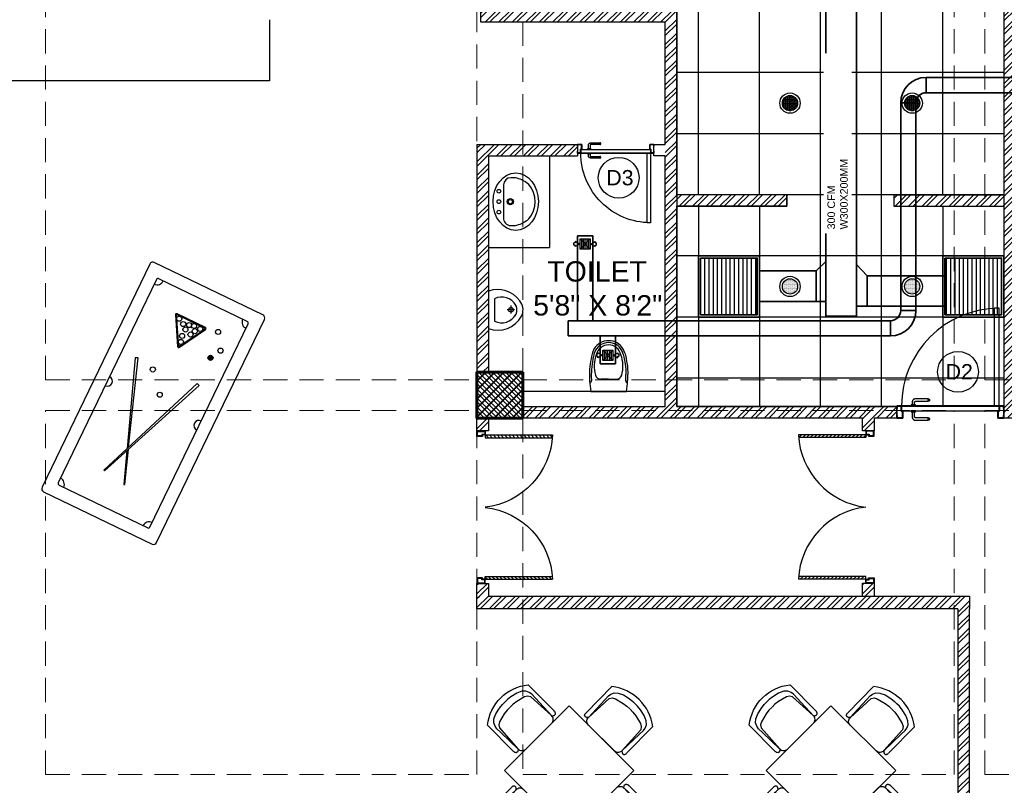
# Model space of a CAD drawing. Header units: inches. Extents: x 113025 to 158499, y 12149 to 30915.
# Tile 157 of 167: x 127953 to 128340, y 21130 to 21431. Entities that reach past the tile are written whole.
import ezdxf

# ---------------------------------------------------------------- set-up
doc = ezdxf.new("R2010")
doc.units = ezdxf.units.IN
doc.header["$MEASUREMENT"] = 0
doc.linetypes.add('HIDDEN', pattern=[0.375, 0.25, -0.125])
for name, color, linetype in [('0-SA-DUCT', 250, 'Continuous'), ('PD_025_TEXT', 61, 'Continuous'), ('PD_DIMENSION', 101, 'Continuous'), ('PD_LIGHTING', 23, 'Continuous'), ('PP-HVAC- GRILL', 1, 'Continuous')]:
    doc.layers.add(name, color=color, linetype=linetype)
for name, color, linetype, lineweight in [('DIFFUSER', 3, 'Continuous', 30), ('EXHAUST AIR DUCT', 13, 'Continuous', 35), ('HVAC TEXT PP', 104, 'Continuous', 20), ('PD_COLUMN', 2, 'Continuous', 60), ('PD_DOOR', 42, 'Continuous', 25), ('PD_ELEVATION_03', 80, 'Continuous', 25), ('PD_FIXTURE', 21, 'Continuous', 25), ('PD_HATCH', 45, 'Continuous', 9), ('SUPPLY AIR DUCT PP', 6, 'Continuous', 35)]:
    doc.layers.add(name, color=color, linetype=linetype, lineweight=lineweight)
doc.layers.add('PD_BASE', color=8, linetype='Continuous', transparency=0.5)
doc.styles.get("Standard").update_dxf_attribs({"font": 'arial.ttf', "height": 6})
doc.styles.add('style1', font='arial.ttf', dxfattribs={"height": 500})
pattern_1 = [(45, (-9858.2517, 2013.745), (-2.65165043, 2.65165043), []), (45, (-9856.484, 2013.745), (-2.65165043, 2.65165043), [])]

# ---------------------------------------------------------------- blocks, each defined once
blk = doc.blocks.new('columns2')
at = {"layer": 'PD_HATCH'}
h = blk.add_hatch(dxfattribs=at)
h.set_pattern_fill('ANSI37', color=256, scale=20)
h.paths.add_polyline_path([(387, -250), (387, -268), (369, -268), (369, -250)])
h.paths.add_polyline_path([(18, 0), (18, -15), (0, -15), (0, 0)])
h.paths.add_polyline_path([(18, -828), (18, -813), (0, -813), (0, -828)])
h.paths.add_polyline_path([(201, -870), (186, -870), (186, -888), (201, -888)])
h.paths.add_polyline_path([(570, -870), (555, -870), (555, -888), (570, -888)])
h.paths.add_polyline_path([(754.5, -870), (739.5, -870), (739.5, -888), (754.5, -888)])
h.paths.add_polyline_path([(934.5, -870), (919.5, -870), (919.5, -888), (934.5, -888)])
h.paths.add_polyline_path([(385.5, -870), (370.5, -870), (370.5, -888), (385.5, -888)])
h.paths.add_polyline_path([(201, 42), (186, 42), (186, 60), (201, 60)])
h.paths.add_polyline_path([(387, -578), (387, -560), (369, -560), (369, -578)])
h.paths.add_polyline_path([(1116, -731.5), (1116, -716.5), (1098, -716.5), (1098, -731.5)])
h.paths.add_polyline_path([(1116, -111.5), (1116, -96.5), (1098, -96.5), (1098, -111.5)])
h.paths.add_polyline_path([(1116, -561.5), (1116, -576.5), (1098, -576.5), (1098, -561.5)])
h.paths.add_polyline_path([(1116, -251.5), (1116, -266.5), (1098, -266.5), (1098, -251.5)])
h.paths.add_polyline_path([(0, -731.5), (0, -716.5), (18, -716.5), (18, -731.5)])
h.paths.add_polyline_path([(0, -111.5), (0, -96.5), (18, -96.5), (18, -111.5)])
h.paths.add_polyline_path([(0, -406.5), (0, -421.5), (18, -421.5), (18, -406.5)])
h.paths.add_polyline_path([(0, -561.5), (0, -576.5), (18, -576.5), (18, -561.5)])
h.paths.add_polyline_path([(0, -251.5), (0, -266.5), (18, -266.5), (18, -251.5)])
h.paths.add_polyline_path([(993, -111.5), (993, -99.5), (984, -99.5), (984, -111.5)])
h.paths.add_polyline_path([(993, -189.5), (993, -201.5), (984, -201.5), (984, -189.5)])
h.paths.add_polyline_path([(903, -111.5), (903, -99.5), (912, -99.5), (912, -111.5)])
h.paths.add_polyline_path([(903, -189.5), (903, -201.5), (912, -201.5), (912, -189.5)])
h.paths.add_polyline_path([(75, -870), (60, -870), (60, -888), (75, -888)])
h.paths.add_polyline_path([(1116, -870), (1101, -870), (1101, -888), (1116, -888)])
h.paths.add_polyline_path([(75, 42), (60, 42), (60, 60), (75, 60)])
h.paths.add_polyline_path([(570, 42), (555, 42), (555, 60), (570, 60)])
h.paths.add_polyline_path([(754.5, 42), (739.5, 42), (739.5, 60), (754.5, 60)])
h.paths.add_polyline_path([(934.5, 42), (919.5, 42), (919.5, 60), (934.5, 60)])
h.paths.add_polyline_path([(385.5, 42), (370.5, 42), (370.5, 60), (385.5, 60)])
h.paths.add_polyline_path([(1116, 42), (1101, 42), (1101, 60), (1116, 60)])
h.paths.add_polyline_path([(738, -250), (738, -268), (756, -268), (756, -250)])
h.paths.add_polyline_path([(756, -578), (756, -560), (738, -560), (738, -578)])
at = {"layer": 'PD_COLUMN'}
blk.add_lwpolyline([(387, -250), (387, -268), (369, -268), (369, -250)], close=True, dxfattribs=at)
at = {"layer": 'PD_HATCH', "linetype": 'HIDDEN', "ltscale": 38}
for p, q in [((199.5, -253), (199.5, -107)), ((369, -107), (369, -250)), ((387, -250), (387, -107)), ((556.5, -253), (556.5, -107)), ((568.5, -253), (568.5, -107)), ((199.5, -253), (369, -253)), ((387, -253), (556.5, -253)), ((568.5, -253), (738, -253)), ((199.5, -408), (199.5, -265)), ((199.5, -265), (369, -265)), ((387, -265), (556.5, -265)), ((556.5, -408), (556.5, -265)), ((568.5, -408), (568.5, -265)), ((568.5, -265), (738, -265)), ((369, -408), (369, -268)), ((387, -268), (387, -408)), ((199.5, -408), (369, -408)), ((387, -408), (556.5, -408)), ((568.5, -408), (738, -408))]:
    blk.add_line(p, q, dxfattribs=at)
blk = doc.blocks.new('lgithpnelrt4')
h = blk.add_hatch()
h.set_pattern_fill('DOTS', color=256, scale=5)
h.set_pattern_definition([(0, (-126829, -18216), (0.15625, 0.3125), [0, -0.3125])])
edge = h.paths.add_edge_path()
edge.add_arc((0, 0), 3, 0, 360)
for radius in [4, 3]:
    blk.add_circle((0, 0), radius)
blk = doc.blocks.new('KITCHEN CEILING45')
at = {"layer": 'PD_ELEVATION_03'}
blk.add_lwpolyline([(-201, 305.5), (-190.5, 305.5), (-190.5, 314.5), (-21, 314.5), (-21, 305.5), (-6, 305.5), (-6, 314.5), (0, 314.5), (0, 83.2), (-43.25, 83.2), (-43.25, 78.7), (0, 78.7), (0, 0), (-128.5, 0), (-128.5, 77.75), (-128.5, 78.7), (-85.25, 78.7), (-85.25, 83.2), (-128.5, 83.2), (-128.5, 155.5), (-201, 155.5), (-201, 305.5)], dxfattribs=at)
for points in [[(0, 283), (-190.5, 283), (-190.5, 314.5), (0, 314.5)], [(-85.29, 258.23), (-22.3, 258.23), (-22.3, 226.74), (-85.29, 226.74)]]:
    blk.add_lwpolyline(points, close=True, dxfattribs=at)
at = {"layer": 'PD_FIXTURE'}
for p, q in [((-192, 155.5), (-192, 305.5)), ((-168, 155.5), (-168, 283)), ((-144, 155.5), (-144, 283)), ((-120, 83.2), (-120, 283)), ((-96, 83.2), (-96, 283)), ((-72, 258.23), (-72, 283)), ((-48, 258.23), (-48, 283)), ((-24, 258.23), (-24, 283)), ((0, 275.2), (-201, 275.2)), ((-85.29, 251.2), (-201, 251.2)), ((0, 251.2), (-22.3, 251.2)), ((-85.29, 227.2), (-201, 227.2)), ((-72, 0), (-72, 226.74)), ((-48, 0), (-48, 226.74)), ((-24, 83.2), (-24, 226.74)), ((0, 227.2), (-22.3, 227.2)), ((0, 203.2), (-201, 203.2)), ((0, 179.2), (-201, 179.2)), ((0, 155.2), (-128.5, 155.2)), ((0, 131.2), (-128.5, 131.2)), ((0, 107.2), (-128.5, 107.2)), ((-43.25, 83.2), (-85.25, 83.2)), ((-120, 78.7), (-120, 0)), ((-96, 78.7), (-96, 0)), ((-24, 78.7), (-24, 0)), ((0, 59.2), (-128.5, 59.2)), ((0, 35.2), (-128.5, 35.2)), ((0, 11.2), (-128.5, 11.2))]:
    blk.add_line(p, q, dxfattribs=at)
at = {"layer": 'PD_LIGHTING'}
for p in [(-156, 263.2), (-108, 263.2), (-36, 266.72), (-156, 191.2), (-84, 167.2), (-36, 167.2), (-84, 119.2), (-36, 119.2), (-84, 47.2), (-36, 47.2)]:
    blk.add_blockref('lgithpnelrt4', p, dxfattribs=at)
blk = doc.blocks.new('A$C24556D30')
at = {"color": 251}
for p, q in [((170, 400), (170, 20)), ((300, 210), (300, 292)), ((300, 210), (300, 128))]:
    blk.add_line(p, q, dxfattribs=at)
for points in [[(280, 413, 0.02753), (170, 400, 0.02753)], [(570, 386, 0.054905), (350, 415, 0.054905)], [(565, 366, 0.054905), (350, 395, 0.054905)], [(300, 210), (300, 290, 0.704392)], [(300, 210), (300, 130, -0.704392)], [(170, 20, 0.02753), (280, 7, 0.02753)], [(565, 54, -0.054905), (350, 25, -0.054905)], [(570, 34, -0.054905), (350, 5, -0.054905)]]:
    blk.add_lwpolyline(points, format="xyb", dxfattribs=at)
for centre, radius, start, end in [((280, 413), 20, 184.5905, 273.8823), ((350, -585), 1000, 90, 94.0204), ((350, -585), 980, 90, 94.0204), ((360, 292), 60, 105.9249, 180), ((439, 15), 348, 69.701, 105.9249), ((530, 210), 135, 0, 77.2425), ((530, 210), 160, 60, 77.2425), ((530, 210), 180, 60, 77.2425), ((530, 210), 160, 0, 60), ((530, 210), 180, 0, 60), ((360, 128), 60, 180, 254.0751), ((530, 210), 135, 282.7575, 0), ((530, 210), 160, 300, 0), ((530, 210), 180, 300, 0), ((280, 7), 20, 86.1177, 175.4095), ((350, 1005), 1000, 265.9796, 270), ((350, 1005), 980, 265.9796, 270), ((439, 405), 348, 254.0751, 290.299), ((530, 210), 160, 282.7575, 300), ((530, 210), 180, 282.7575, 300)]:
    blk.add_arc(centre, radius, start, end, dxfattribs=at)
blk = doc.blocks.new('LAVA1')
at = {"color": 251, "linetype": 'ByBlock'}
blk.add_lwpolyline([(-52.2, 182.6, 0.374236), (182.1, -52.2, 0.103818), (303.6, -13.9, 0.071348), (327, 1.8), (349.9, 24.6, 0.399589), (350, 123.6), (129.5, 344, 0.433457), (24.9, 350.2), (2, 327.3, 0.071348), (-13.7, 304, 0.103818)], format="xyb", close=True, dxfattribs=at)
for centre, radius in [((197.3, 338.6), 18), ((267.9, 267.8), 18), ((190.4, 190.4), 30), ((190.4, 190.4), 20), ((338.6, 197.1), 18)]:
    blk.add_circle(centre, radius, dxfattribs=at)
blk.add_ellipse((153.7, 153.7), major_axis=(194.7, -194.7), ratio=0.789646, dxfattribs=at)
blk = doc.blocks.new('A$C4B735736')
at = {"color": 251}
for p, q in [((157.8, 220), (235.8, 220)), ((199.8, 256), (199.8, 184)), ((89.8, 60), (310, 60))]:
    blk.add_line(p, q, dxfattribs=at)
blk.add_lwpolyline([(247.6, 331.1, 0.268007), (111.4, 308.7, 0.334548), (15.8, 0), (383.9, 0, 0.372324), (260.1, 326.4, 0.066802)], format="xyb", close=True, dxfattribs=at)
blk.add_circle((198.8, 221), 23, dxfattribs=at)
for centre, radius, start, end in [((231.9, 130.6), 158.7, 119.10321, 206.41404), ((199.9, 180), 100, 51.34595, 129.06176), ((167.9, 130.6), 158.7, 333.58596, 60.70139)]:
    blk.add_arc(centre, radius, start, end, dxfattribs=at)
blk = doc.blocks.new('door')
h = blk.add_hatch()
h.set_pattern_fill('ANSI31', color=251, scale=10, style=0)
h.set_pattern_definition([(45, (10752.127, -6120.4824), (-0.883883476, 0.883883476), [])])
edge = h.paths.add_edge_path()
edge.add_arc((-14403.84, -18781.42), 31.42, 180, 182.3452)
edge.add_line((-14435.23, -18782.7), (-14403.84, -18782.7))
edge.add_line((-14403.84, -18782.7), (-14403.84, -18781.42))
edge.add_line((-14403.84, -18781.42), (-14435.26, -18781.42))
h = blk.add_hatch()
h.set_pattern_fill('ANSI31', color=251, scale=10, style=0)
h.set_pattern_definition([(45, (10752.127, -6123.4768), (-0.883883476, 0.883883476), [])])
edge = h.paths.add_edge_path()
edge.add_arc((-14403.84, -18848.7), 31.42, 177.6548, 180, ccw=False)
edge.add_line((-14435.23, -18847.41), (-14403.84, -18847.41))
edge.add_line((-14403.84, -18847.41), (-14403.84, -18848.7))
edge.add_line((-14403.84, -18848.7), (-14435.26, -18848.7))
at = {"color": 251}
for p, q in [((-14403.84, -18781.42), (-14435.26, -18781.42)), ((-14403.84, -18780.13), (-14403.84, -18782.7)), ((-14403.84, -18782.7), (-14435.23, -18782.7)), ((-14403.84, -18848.7), (-14435.26, -18848.7)), ((-14403.84, -18847.41), (-14435.23, -18847.41)), ((-14403.84, -18849.98), (-14403.84, -18847.41))]:
    blk.add_line(p, q, dxfattribs=at)
for points in [[(-14399.98, -18782.06), (-14399.98, -18779.49), (-14403.84, -18779.49), (-14403.84, -18781.42), (-14402.55, -18781.42), (-14402.55, -18782.06), (-14399.98, -18782.06)], [(-14399.98, -18848.05), (-14399.98, -18850.62), (-14403.84, -18850.62), (-14403.84, -18848.7), (-14402.55, -18848.7), (-14402.55, -18848.05), (-14399.98, -18848.05)]]:
    blk.add_lwpolyline(points, dxfattribs=at)
for points in [[(-14400.24, -18781.8), (-14400.24, -18779.74), (-14403.58, -18779.74), (-14403.58, -18781.16), (-14402.3, -18781.16), (-14402.3, -18781.8)], [(-14400.24, -18848.31), (-14400.24, -18850.37), (-14403.58, -18850.37), (-14403.58, -18848.95), (-14402.3, -18848.95), (-14402.3, -18848.31)]]:
    blk.add_lwpolyline(points, close=True, dxfattribs=at)
for centre, radius, start, end in [((-14399.51, -18779.61), 35.79, 182.8848, 263.0539), ((-14399.87, -18850.35), 35.42, 96.4258, 177.3294)]:
    blk.add_arc(centre, radius, start, end, dxfattribs=at)
blk = doc.blocks.new('door 1')
at = {"layer": 'PD_DOOR', "color": 251}
for p, q in [((159756, 15338), (159696, 15338)), ((159696, 15338), (159696, 15313)), ((159696, 15313), (159696, 15338)), ((159696, 15338), (159756, 15338)), ((159696, 15213), (159696, 15338)), ((159696, 15313), (159698, 15313)), ((159698, 15313), (159696, 15313)), ((159698, 15313), (159698, 15336)), ((159698, 15336), (159754, 15336)), ((159754, 15336), (159698, 15336)), ((159698, 15336), (159698, 15313)), ((159754, 15336), (159754, 15268)), ((159754, 15268), (159754, 15336)), ((159756, 15266), (159756, 15338)), ((159756, 15338), (159756, 15266)), ((160473, 15356), (160473, 15360)), ((160473, 15360), (160473, 15356)), ((160603, 15360), (160473, 15360)), ((160473, 15360), (160473, 15336)), ((160473, 15360), (160473, 15360)), ((160473, 15335), (160473, 15360)), ((160473, 15335), (160473, 15339)), ((160473, 15339), (160473, 15335)), ((160473, 15336), (160473, 15335)), ((160473, 15335), (160603, 15335)), ((160615, 15323), (160615, 15273)), ((160640, 15273), (160640, 15323)), ((160796, 15338), (160736, 15338)), ((160736, 15338), (160736, 15266)), ((160736, 15266), (160736, 15338)), ((160736, 15338), (160796, 15338)), ((160738, 15268), (160738, 15336)), ((160738, 15336), (160794, 15336)), ((160794, 15336), (160738, 15336)), ((160738, 15336), (160738, 15268)), ((160794, 15336), (160794, 15313)), ((160794, 15313), (160794, 15336)), ((160794, 15313), (160796, 15313)), ((160796, 15313), (160794, 15313)), ((160796, 15313), (160796, 15338)), ((160796, 15338), (160796, 15313)), ((160796, 15338), (160796, 15213)), ((159698, 15238), (159696, 15238)), ((159696, 15238), (159696, 15213)), ((159696, 15213), (159696, 15238)), ((159696, 15238), (159698, 15238)), ((159696, 15213), (159741, 15213)), ((159741, 15213), (159696, 15213)), ((159696, 15213), (159744, 15213)), ((159744, 15213), (159696, 15213)), ((159698, 15215), (159698, 15238)), ((159698, 15238), (159698, 15215)), ((159739, 15215), (159698, 15215)), ((159698, 15215), (159739, 15215)), ((159754, 15268), (159739, 15268)), ((159739, 15268), (159739, 15215)), ((159739, 15215), (159739, 15268)), ((159739, 15268), (159754, 15268)), ((159741, 15213), (159741, 15266)), ((159741, 15266), (159756, 15266)), ((159756, 15266), (159741, 15266)), ((159741, 15266), (159741, 15213)), ((160748, 15263), (159744, 15263)), ((159744, 15263), (159744, 15213)), ((160748, 15263), (159744, 15263)), ((159744, 15263), (159744, 15213)), ((159794, 15213), (159744, 15213)), ((159744, 15213), (159744, 14209)), ((159744, 15213), (160748, 15213)), ((159744, 15213), (159794, 15213)), ((159744, 15213), (159794, 15213)), ((159794, 15213), (159744, 15213)), ((159794, 14209), (159794, 15213)), ((159794, 15213), (160748, 15213)), ((159794, 15213), (160748, 15213)), ((160748, 15213), (159794, 15213)), ((160605, 15273), (160605, 15263)), ((160622, 15273), (160605, 15273)), ((160605, 15273), (160622, 15273)), ((160650, 15263), (160605, 15263)), ((160605, 15263), (160650, 15263)), ((160605, 15213), (160605, 15203)), ((160605, 15213), (160650, 15213)), ((160639, 15213), (160605, 15213)), ((160605, 15203), (160650, 15203)), ((160650, 15203), (160605, 15203)), ((160640, 15273), (160615, 15273)), ((160615, 15273), (160622, 15273)), ((160615, 15203), (160615, 15178)), ((160615, 15203), (160640, 15203)), ((160640, 15203), (160615, 15203)), ((160618, 15268), (160618, 15263)), ((160638, 15268), (160618, 15268)), ((160618, 15268), (160638, 15268)), ((160638, 15263), (160618, 15263)), ((160618, 15263), (160638, 15263)), ((160618, 15213), (160618, 15208)), ((160618, 15213), (160638, 15213)), ((160618, 15213), (160618, 15213)), ((160638, 15213), (160618, 15213)), ((160618, 15208), (160638, 15208)), ((160638, 15208), (160618, 15208)), ((160622, 15273), (160625, 15273)), ((160625, 15273), (160628, 15273)), ((160628, 15273), (160631, 15273)), ((160628, 15273), (160650, 15273)), ((160631, 15273), (160634, 15273)), ((160634, 15273), (160640, 15273)), ((160650, 15273), (160634, 15273)), ((160638, 15263), (160638, 15268)), ((160638, 15208), (160638, 15213)), ((160650, 15213), (160639, 15213)), ((160640, 15178), (160640, 15203)), ((160650, 15263), (160650, 15273)), ((160650, 15203), (160650, 15213)), ((160736, 15266), (160751, 15266)), ((160751, 15266), (160736, 15266)), ((160753, 15268), (160738, 15268)), ((160738, 15268), (160753, 15268)), ((160748, 15213), (160748, 15263)), ((160748, 15263), (160748, 15213)), ((160748, 15213), (160796, 15213)), ((160796, 15213), (160748, 15213)), ((160751, 15266), (160751, 15213)), ((160751, 15213), (160751, 15266)), ((160751, 15213), (160796, 15213)), ((160796, 15213), (160751, 15213)), ((160753, 15215), (160753, 15268)), ((160753, 15268), (160753, 15215)), ((160794, 15215), (160753, 15215)), ((160753, 15215), (160794, 15215)), ((160796, 15238), (160794, 15238)), ((160794, 15238), (160794, 15215)), ((160794, 15215), (160794, 15238)), ((160794, 15238), (160796, 15238)), ((160796, 15213), (160796, 15238)), ((160796, 15238), (160796, 15213)), ((160473, 15165), (160473, 15161)), ((160473, 15161), (160473, 15165)), ((160603, 15165), (160473, 15165)), ((160473, 15165), (160473, 15141)), ((160473, 15165), (160473, 15165)), ((160473, 15140), (160473, 15165)), ((160473, 15144), (160473, 15140)), ((160473, 15140), (160473, 15144)), ((160473, 15141), (160473, 15140)), ((160473, 15140), (160603, 15140)), ((159744, 14209), (159794, 14209))]:
    blk.add_line(p, q, dxfattribs=at)
at = {"layer": 'PD_DOOR', "color": 251, "flags": 128}
for points in [[(160460, 15348), (160460, 15348), (160460, 15349), (160461, 15349), (160461, 15350), (160461, 15350), (160461, 15351), (160461, 15351), (160461, 15352), (160461, 15352), (160461, 15353), (160462, 15353), (160462, 15353), (160462, 15354), (160462, 15354), (160463, 15355), (160463, 15355), (160463, 15356), (160464, 15356), (160464, 15356), (160464, 15357), (160465, 15357), (160465, 15357), (160465, 15358), (160466, 15358), (160466, 15358), (160467, 15358), (160467, 15359), (160467, 15359), (160468, 15359), (160468, 15359), (160469, 15359), (160469, 15360), (160470, 15360), (160470, 15360), (160471, 15360), (160471, 15360), (160472, 15360), (160472, 15360), (160473, 15360), (160473, 15360)], [(160473, 15335), (160472, 15335), (160472, 15335), (160471, 15335), (160471, 15335), (160470, 15335), (160470, 15336), (160469, 15336), (160469, 15336), (160469, 15336), (160468, 15336), (160468, 15336), (160467, 15337), (160467, 15337), (160466, 15337), (160466, 15337), (160465, 15338), (160465, 15338), (160465, 15338), (160464, 15339), (160464, 15339), (160464, 15339), (160463, 15340), (160463, 15340), (160463, 15340), (160462, 15341), (160462, 15341), (160462, 15342), (160462, 15342), (160461, 15343), (160461, 15343), (160461, 15344), (160461, 15344), (160461, 15345), (160461, 15345), (160461, 15346), (160461, 15346), (160460, 15347), (160460, 15347), (160460, 15348), (160460, 15348)], [(160640, 15323), (160640, 15324), (160640, 15326), (160640, 15327), (160640, 15329), (160640, 15330), (160639, 15332), (160639, 15333), (160639, 15334), (160638, 15336), (160637, 15337), (160637, 15339), (160636, 15340), (160635, 15341), (160635, 15343), (160634, 15344), (160633, 15345), (160632, 15346), (160631, 15347), (160630, 15348), (160629, 15350), (160628, 15351), (160627, 15352), (160626, 15352), (160624, 15353), (160623, 15354), (160622, 15355), (160621, 15356), (160619, 15356), (160618, 15357), (160617, 15358), (160615, 15358), (160614, 15359), (160612, 15359), (160611, 15359), (160609, 15360), (160608, 15360), (160606, 15360), (160605, 15360), (160603, 15360), (160603, 15360)], [(160603, 15335), (160603, 15335), (160604, 15335), (160604, 15335), (160605, 15335), (160605, 15335), (160606, 15335), (160606, 15335), (160607, 15335), (160607, 15334), (160608, 15334), (160608, 15334), (160609, 15334), (160609, 15333), (160610, 15333), (160610, 15333), (160610, 15333), (160611, 15332), (160611, 15332), (160612, 15332), (160612, 15331), (160612, 15331), (160613, 15331), (160613, 15330), (160613, 15330), (160613, 15329), (160614, 15329), (160614, 15329), (160614, 15328), (160614, 15328), (160615, 15327), (160615, 15327), (160615, 15326), (160615, 15326), (160615, 15325), (160615, 15325), (160615, 15324), (160615, 15324), (160615, 15323), (160615, 15323), (160615, 15323)], [(160460, 15153), (160460, 15153), (160460, 15154), (160461, 15154), (160461, 15155), (160461, 15155), (160461, 15156), (160461, 15156), (160461, 15157), (160461, 15157), (160461, 15158), (160462, 15158), (160462, 15158), (160462, 15159), (160462, 15159), (160463, 15160), (160463, 15160), (160463, 15161), (160464, 15161), (160464, 15161), (160464, 15162), (160465, 15162), (160465, 15162), (160465, 15163), (160466, 15163), (160466, 15163), (160467, 15163), (160467, 15164), (160467, 15164), (160468, 15164), (160468, 15164), (160469, 15164), (160469, 15165), (160470, 15165), (160470, 15165), (160471, 15165), (160471, 15165), (160472, 15165), (160472, 15165), (160473, 15165), (160473, 15165)], [(160473, 15140), (160472, 15140), (160472, 15140), (160471, 15140), (160471, 15140), (160470, 15140), (160470, 15141), (160469, 15141), (160469, 15141), (160469, 15141), (160468, 15141), (160468, 15141), (160467, 15142), (160467, 15142), (160466, 15142), (160466, 15142), (160465, 15143), (160465, 15143), (160465, 15143), (160464, 15144), (160464, 15144), (160464, 15144), (160463, 15145), (160463, 15145), (160463, 15145), (160462, 15146), (160462, 15146), (160462, 15147), (160462, 15147), (160461, 15148), (160461, 15148), (160461, 15149), (160461, 15149), (160461, 15150), (160461, 15150), (160461, 15151), (160461, 15151), (160460, 15152), (160460, 15152), (160460, 15153), (160460, 15153)], [(160603, 15140), (160604, 15140), (160606, 15140), (160607, 15140), (160609, 15141), (160610, 15141), (160612, 15141), (160613, 15142), (160615, 15142), (160616, 15143), (160618, 15143), (160619, 15144), (160620, 15144), (160622, 15145), (160623, 15146), (160624, 15147), (160625, 15148), (160627, 15148), (160628, 15149), (160629, 15150), (160630, 15152), (160631, 15153), (160632, 15154), (160633, 15155), (160634, 15156), (160634, 15157), (160635, 15159), (160636, 15160), (160637, 15161), (160637, 15163), (160638, 15164), (160638, 15165), (160639, 15167), (160639, 15168), (160640, 15170), (160640, 15171), (160640, 15173), (160640, 15174), (160640, 15176), (160640, 15177), (160640, 15178)], [(160615, 15178), (160615, 15177), (160615, 15177), (160615, 15176), (160615, 15176), (160615, 15175), (160615, 15175), (160615, 15174), (160615, 15174), (160615, 15173), (160614, 15173), (160614, 15172), (160614, 15172), (160614, 15171), (160614, 15171), (160613, 15171), (160613, 15170), (160613, 15170), (160612, 15169), (160612, 15169), (160612, 15169), (160611, 15168), (160611, 15168), (160611, 15168), (160610, 15167), (160610, 15167), (160609, 15167), (160609, 15167), (160608, 15166), (160608, 15166), (160607, 15166), (160607, 15166), (160607, 15166), (160606, 15166), (160606, 15165), (160605, 15165), (160605, 15165), (160604, 15165), (160604, 15165), (160603, 15165), (160603, 15165)]]:
    blk.add_lwpolyline(points, dxfattribs=at)
at = {"layer": 'PD_DOOR', "color": 251}
blk.add_arc((159744, 15213), 1004, 270, 0, dxfattribs=at)
blk = doc.blocks.new('DOOR1')
at = {"color": 251, "xscale": 0.03818181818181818, "yscale": 0.03818181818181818, "zscale": 0.03818181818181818, "rotation": 90}
blk.add_blockref('door 1', (-2370.94, -8406.75), dxfattribs=at)
blk = doc.blocks.new('SNOOKER T')
at = {"ltscale": 12}
h = blk.add_hatch(color=251, dxfattribs=at)
h.dxf.hatch_style = 1
h.paths.add_polyline_path([(-13082.48, -18423.94, 1), (-13080.63, -18423.94, 1)])
at = {"color": 251, "linetype": 'ByBlock'}
for p, q in [((-13134.22, -18407.15), (-13134.33, -18407.43)), ((-13135.8, -18415.28), (-13135.69, -18415.56))]:
    blk.add_line(p, q, dxfattribs=at)
at = {"color": 251}
for points in [[(-13150.47, -18435.5), (-13060.45, -18435.5, 0.414214), (-13059.21, -18434.26), (-13059.21, -18390.48, 0.414214), (-13060.45, -18389.25), (-13150.47, -18389.25, 0.414214), (-13151.7, -18390.48), (-13151.7, -18434.26, 0.414214)], [(-13146.46, -18430.87), (-13064.46, -18430.87, 0.414214), (-13063.84, -18430.26), (-13063.84, -18394.49, 0.414214), (-13064.46, -18393.88), (-13146.46, -18393.88, 0.414214), (-13147.08, -18394.49), (-13147.08, -18430.26, 0.414214)]]:
    blk.add_lwpolyline(points, format="xyb", close=True, dxfattribs=at)
at = {"color": 251, "linetype": 'ByBlock'}
for points in [[(-13123.66, -18411.26), (-13093.03, -18400.28), (-13093.42, -18399.23), (-13124.42, -18410.96)], [(-13125.12, -18411.22), (-13136.67, -18415.6), (-13136.56, -18415.88), (-13124.39, -18411.52)]]:
    blk.add_lwpolyline(points, dxfattribs=at)
for points in [[(-13073.06, -18417.87, 0.577193), (-13072.42, -18417.49), (-13072.42, -18406.04, 0.577193), (-13073.06, -18405.66), (-13082.99, -18411.39, 0.577665), (-13082.99, -18412.14)], [(-13072.89, -18417.57, 0.577193), (-13072.76, -18417.49), (-13072.76, -18406.04, 0.577193), (-13072.89, -18405.96), (-13082.82, -18411.69, 0.577665), (-13082.82, -18411.84)]]:
    blk.add_lwpolyline(points, format="xyb", close=True, dxfattribs=at)
blk.add_lwpolyline([(-13092, -18423.61), (-13135.08, -18406.8), (-13135.19, -18407.09), (-13092.41, -18424.65)], close=True, dxfattribs=at)
for centre in [(-13094.46, -18406.9), (-13074.8, -18409.66), (-13073.72, -18407.51), (-13101.63, -18413.18), (-13081.02, -18411.74), (-13078.87, -18411.2), (-13077.07, -18413.71), (-13076.23, -18411.27), (-13074.2, -18411.74), (-13073.72, -18413.51), (-13075.28, -18414.61), (-13073.72, -18416.03), (-13081.55, -18423.94), (-13071.87, -18422.33), (-13077.61, -18426.09)]:
    blk.add_circle(centre, 0.925, dxfattribs=at)
at = {"color": 251}
for centre, radius, start, end in [((-13147.08, -18393.88), 2.47, 270, 0), ((-13105.46, -18393.88), 1.85, 180, 0), ((-13063.84, -18393.88), 2.47, 180, 270), ((-13147.08, -18430.87), 2.47, 0, 90), ((-13105.46, -18430.87), 1.85, 0, 180), ((-13063.84, -18430.87), 2.47, 90, 180)]:
    blk.add_arc(centre, radius, start, end, dxfattribs=at)
blk = doc.blocks.new('A$C57124B3B')
at = {"color": 251}
for p, q in [((46, 504), (46, 109)), ((665, 109), (665, 506))]:
    blk.add_line(p, q, dxfattribs=at)
for points in [[(100, 525), (95, 530), (90, 534), (86, 537), (82, 539), (78, 541), (75, 542), (71, 542), (68, 542), (66, 541), (63, 541), (61, 540), (59, 539), (57, 538), (55, 537), (54, 535), (52, 534), (51, 532), (50, 529), (49, 526), (48, 522), (47, 516), (46, 509), (46, 506)], [(610, 525), (615, 530), (620, 534), (624, 537), (629, 539), (632, 541), (636, 542), (639, 542), (642, 542), (645, 541), (647, 541), (650, 540), (652, 539), (653, 538), (655, 537), (657, 535), (658, 534), (659, 532), (660, 529), (662, 526), (663, 522), (664, 516), (664, 509), (665, 506)], [(100, 525), (92, 265), (90, 207), (95, 175), (111, 140), (143, 111), (197, 86), (269, 70), (318, 65), (357, 65)], [(610, 525), (619, 265), (621, 207), (615, 175), (599, 140), (568, 111), (513, 86), (441, 70), (392, 65), (354, 65)]]:
    blk.add_lwpolyline(points, dxfattribs=at)
blk.add_lwpolyline([(353, 144), (310, 144), (260, 151), (165, 175), (136, 193), (116, 221), (100, 522, -0.429937), (157, 583), (553, 583, -0.429937), (610, 522), (594, 221), (575, 193), (545, 175), (450, 151), (401, 144), (357, 144)], format="xyb", dxfattribs=at)
blk.add_arc((355, 499), 498, 231.563, 308.437, dxfattribs=at)
blk = doc.blocks.new('5T2G3')
at = {"color": 251}
blk.add_lwpolyline([(-65.1, 22.42), (-29.1, 22.42), (-29.1, 58.42), (-65.1, 58.42)], close=True, dxfattribs=at)
at = {"color": 251, "extrusion": (0, 0, -1), "yscale": 0.03640297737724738, "zscale": -0.03640297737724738}
for p, xscale, rotation in [((58.84, 79.7), 0.03640297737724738, 180.3099349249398), ((86.38, 27.68), 0.03640297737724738, 90.30993492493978), ((7.82, 27.68), -0.03640297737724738, 269.6900650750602), ((58.84, 1.14), -0.03640297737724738, 359.6900650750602)]:
    blk.add_blockref('A$C57124B3B', p, dxfattribs=dict(at, xscale=xscale, rotation=rotation))
blk = doc.blocks.new('FIRST FLOOR AR PLAN')
at = {"layer": 'PD_BASE'}
h = blk.add_hatch(dxfattribs=at)
h.set_pattern_fill('ANSI32', color=256, scale=10)
h.set_pattern_definition([(45, (123733.2206, 21360.1165), (-2.65165, 2.65165), []), (45, (123734.9884, 21360.1165), (-2.65165, 2.65165), [])])
h.paths.add_polyline_path([(123743.99, 21362.2), (123700.74, 21362.2), (123700.74, 21357.7), (123743.99, 21357.7)])
h.paths.add_polyline_path([(123658.74, 21362.2), (123615.49, 21362.2), (123615.49, 21357.7), (123658.74, 21357.7)], flags=17)
h.paths.add_polyline_path([(123743.99, 21279), (123743.99, 21274.5), (123905.99, 21274.5), (123905.99, 21279), (123752.99, 21279), (123752.99, 21368.5), (123812.99, 21368.5), (123812.99, 21344.5), (123817.49, 21344.5), (123817.49, 21368.5), (123896.99, 21368.5), (123896.99, 21340.5), (123901.49, 21340.5), (123901.49, 21499.5), (123905.99, 21499.5), (123905.99, 21504), (123896.99, 21504), (123896.99, 21377.5), (123752.99, 21377.5), (123752.99, 21593.5), (123743.99, 21593.5)])
h.paths.add_polyline_path([(123688.49, 21269.56), (123692.99, 21269.56), (123692.99, 21274.5), (123701.99, 21274.5), (123701.99, 21279), (123615.49, 21279), (123615.49, 21434.5), (123538.49, 21434.5), (123538.49, 21430), (123610.99, 21430), (123610.99, 21279), (123554.99, 21279), (123554.99, 21274.5), (123688.49, 21274.5)])
h = blk.add_hatch(dxfattribs=at)
h.set_pattern_fill('ANSI32', color=256, scale=10)
h.set_pattern_definition(pattern_1)
h.paths.add_polyline_path([(123576.49, 21382), (123536.99, 21382), (123536.99, 21292.5), (123541.49, 21292.5), (123541.49, 21377.5), (123576.49, 21377.5)])
h = blk.add_hatch(dxfattribs=at)
h.set_pattern_fill('ANSI37', color=256, scale=20)
h.set_pattern_definition([(45, (268611.2745, 47371.9895), (-1.767766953, 1.767766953), []), (135, (268611.2745, 47371.9895), (-1.767766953, -1.767766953), [])])
h.paths.add_polyline_path([(123554.99, 21292.5), (123554.99, 21274.5), (123536.99, 21274.5), (123536.99, 21292.5)])
h = blk.add_hatch(dxfattribs=at)
h.set_pattern_fill('ANSI32', color=256, scale=10)
h.set_pattern_definition([(45, (-9858.2517, 2078.628), (-2.65165043, 2.65165043), []), (45, (-9856.484, 2078.628), (-2.65165043, 2.65165043), [])])
h.paths.add_polyline_path([(123541.49, 21274.5), (123536.99, 21274.5), (123536.99, 21269.51), (123541.49, 21269.51)])
h = blk.add_hatch(dxfattribs=at)
h.set_pattern_fill('ANSI32', color=256, scale=10)
h.set_pattern_definition(pattern_1)
h.paths.add_polyline_path([(123541.49, 21209.56), (123536.99, 21209.56), (123536.99, 21204.62), (123541.49, 21204.62)])
h = blk.add_hatch(dxfattribs=at)
h.set_pattern_fill('ANSI32', color=256, scale=10)
h.set_pattern_definition([(45, (-9706.7425, 2013.745), (-2.65165043, 2.65165043), []), (45, (-9704.9747, 2013.745), (-2.65165043, 2.65165043), [])])
h.paths.add_polyline_path([(123693, 21209.62), (123688.5, 21209.62), (123688.5, 21204.62), (123693, 21204.62)])
h = blk.add_hatch(dxfattribs=at)
h.set_pattern_fill('ANSI32', color=256, scale=10)
h.set_pattern_definition(pattern_1)
h.paths.add_polyline_path([(123730.49, 21204.62), (123536.99, 21204.62), (123536.99, 21199.62), (123574.94, 21199.62), (123725.99, 21199.62), (123725.99, 20672.5), (123730.49, 20672.5), (123730.49, 21199.62)])
for p, q in [((123455.44, 21430.92), (123455.44, 21406.92)), ((123455.44, 21406.92), (123336.91, 21406.92)), ((123565.49, 21377.5), (123565.49, 21341.5)), ((123541.49, 21341.5), (123565.49, 21341.5))]:
    blk.add_line(p, q, dxfattribs=at)
at = {"layer": 'PD_BASE', "lineweight": 30}
for p, q in [((123536.99, 21382), (123536.99, 21292.5)), ((123536.99, 21382), (123576.49, 21382)), ((123576.49, 21382), (123576.49, 21377.5)), ((123541.49, 21377.5), (123541.49, 21292.5)), ((123541.49, 21377.5), (123576.49, 21377.5)), ((123658.74, 21362.2), (123615.49, 21362.2)), ((123658.74, 21362.2), (123658.74, 21357.7)), ((123700.74, 21362.2), (123743.99, 21362.2)), ((123700.74, 21362.2), (123700.74, 21357.7)), ((123658.74, 21357.7), (123615.49, 21357.7)), ((123700.74, 21357.7), (123743.99, 21357.7)), ((123730.49, 21099.23), (123730.49, 21143.96))]:
    blk.add_line(p, q, dxfattribs=at)
at = {"layer": 'PD_BASE', "ltscale": 12}
blk.add_line((123610.99, 21285), (123554.99, 21285), dxfattribs=at)
at = {"layer": 'PD_BASE', "lineweight": 30}
for points in [[(123905.99, 21279), (123752.99, 21279), (123752.99, 21368.5), (123812.99, 21368.5), (123812.99, 21344.5), (123817.49, 21344.5), (123817.49, 21368.5), (123896.99, 21368.5), (123896.99, 21340.5), (123901.49, 21340.5), (123901.49, 21499.5), (123905.99, 21499.5), (123905.99, 21504), (123896.99, 21504), (123896.99, 21377.5), (123752.99, 21377.5), (123752.99, 21593.5), (123743.99, 21593.5), (123743.99, 21279), (123743.99, 21279)], [(123554.99, 21279), (123610.99, 21279), (123610.99, 21377.5), (123606.49, 21377.5), (123606.49, 21382), (123610.99, 21382), (123610.99, 21382), (123610.99, 21382), (123610.99, 21383), (123610.99, 21383), (123610.99, 21430), (123542.99, 21430), (123542.99, 21430), (123542.99, 21430), (123542.99, 21430), (123538.49, 21430), (123538.49, 21434.5)], [(123615.49, 21434.5), (123615.49, 21279), (123701.99, 21279), (123701.99, 21274.5), (123692.99, 21274.5), (123692.99, 21269.56), (123688.49, 21269.56), (123688.49, 21274.5), (123554.99, 21274.5)], [(123905.99, 21274.5), (123743.99, 21274.5), (123743.99, 21279)], [(123725.99, 21199.62), (123536.99, 21199.62), (123536.99, 21209.56), (123541.49, 21209.56), (123541.49, 21204.62), (123730.49, 21204.62), (123730.49, 21199.62)], [(123688.5, 21204.62), (123688.5, 21209.62), (123693, 21209.62), (123693, 21204.62)], [(123725.99, 21199.62), (123725.99, 20672.5), (123730.49, 20672.5), (123730.49, 21199.62)]]:
    blk.add_lwpolyline(points, dxfattribs=at)
at = {"layer": 'PD_BASE'}
blk.add_lwpolyline([(123554.99, 21292.5), (123554.99, 21274.5), (123536.99, 21274.5), (123536.99, 21292.5)], close=True, dxfattribs=at)
at = {"layer": 'PD_BASE', "lineweight": 30}
blk.add_lwpolyline([(123536.99, 21274.5), (123541.49, 21274.5), (123541.49, 21269.51), (123536.99, 21269.51)], close=True, dxfattribs=at)
at = {"layer": 'PD_BASE'}
for centre in [(123592.66, 21368.89), (123725.99, 21292.68)]:
    blk.add_circle(centre, 8, dxfattribs=at)
blk.add_blockref('KITCHEN CEILING45', (123743.99, 21279))
at = {"layer": 'PD_BASE', "ltscale": 25, "xscale": -0.7142857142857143, "yscale": 0.7142857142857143, "zscale": 0.7142857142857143, "rotation": 89.99999999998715}
blk.add_blockref('DOOR1', (121957.02, 19270.17), dxfattribs=at)
at = {"layer": 'PD_BASE'}
for name, p, xscale, yscale, zscale, rotation in [('LAVA1', (123561.12, 21359.5), 0.04096000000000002, 0.04096000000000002, 0.04096000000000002, 134.9999999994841), ('SNOOKER T', (111644.1, 42696.77), 1.081209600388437, 1.081209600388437, 1.081209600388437, 64.22561701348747), ('A$C4B735736', (123541.49, 21324.99), 0.04000000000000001, 0.04000000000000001, 0.04000000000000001, 270)]:
    blk.add_blockref(name, p, dxfattribs=dict(at, xscale=xscale, yscale=yscale, zscale=zscale, rotation=rotation))
at = {"layer": 'PD_BASE', "ltscale": 25, "rotation": 90.00000000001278}
blk.add_blockref('DOOR1', (121434.72, 24231.08), dxfattribs=at)
at = {"layer": 'PD_BASE', "ltscale": 12, "xscale": 0.03684210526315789, "yscale": 0.03684210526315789, "zscale": 0.03684210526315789, "rotation": 89.99999999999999}
blk.add_blockref('A$C24556D30', (123596.45, 21278.74), dxfattribs=at)
at = {"layer": 'PD_BASE', "ltscale": 25, "yscale": 0.842675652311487, "zscale": 0.842675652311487}
for p, xscale in [((111402.48, 37094.52), -0.842675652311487), ((135827.51, 37094.58), 0.842675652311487)]:
    blk.add_blockref('door', p, dxfattribs=dict(at, xscale=xscale))
at = {"layer": 'PD_BASE', "rotation": 45}
for p in [(123635.1, 21140.82), (123737.95, 21140.82)]:
    blk.add_blockref('5T2G3', p, dxfattribs=at)
at = {"layer": 'PD_COLUMN'}
blk.add_blockref('columns2', (123167.99, 21542.5), dxfattribs=at)
at = {"layer": 'PD_BASE', "char_height": 6, "width": 47.1418, "attachment_point": 1}
for s, insert in [('D3', (123587.8, 21371.92)), ('D2', (123721.12, 21295.71))]:
    blk.add_mtext(s, dxfattribs=dict(at, insert=insert))
at = {"layer": 'PD_BASE', "insert": (123519.7, 21336.12), "char_height": 8, "width": 128.4952, "attachment_point": 1, "style": 'style1'}
blk.add_mtext('\\pi44.93;TOILET\\P\\pi39.377;5\'8" X 8\'2"', dxfattribs=at)
blk = doc.blocks.new('zw$E1C9')
at = {"layer": '0-SA-DUCT', "color": 1}
for p, q in [((0, 3.74), (6, 9.74)), ((0, 9.74), (6, 3.74)), ((0, 8.74), (6, 8.74)), ((0, 7.74), (6, 7.74)), ((0, 6.74), (6, 6.74)), ((6, 5.74), (0, 5.74)), ((6, 4.74), (0, 4.74))]:
    blk.add_line(p, q, dxfattribs=at)
at = {"layer": '0-SA-DUCT', "color": 1, "lineweight": 30}
blk.add_lwpolyline([(0, 9.74), (6, 9.74), (6, 3.74), (0, 3.74)], close=True, dxfattribs=at)
at = {"layer": 'DIFFUSER', "color": 3, "extrusion": (2.80089e-06, 4.46e-14, 1)}
for p, q in [((3, 10.1, 0), (1.51, 12.59, 0)), ((1.51, 12.59, 0), (2.38, 12.59, 0)), ((2.38, 12.59, 0), (2.38, 13.49, 0)), ((2.38, 13.49, 0), (3.62, 13.49, 0)), ((3, 10.1, 0), (4.49, 12.59, 0)), ((3.62, 12.59, 0), (3.62, 13.49, 0)), ((4.49, 12.59, 0), (3.62, 12.59, 0))]:
    blk.add_line(p, q, dxfattribs=at)
at = {"layer": 'DIFFUSER', "color": 8, "extrusion": (-4.46e-14, -2.80089e-06, 1)}
blk.add_line((1, 8.74, 0), (1, 8.74, 0), dxfattribs=at)
at = {"layer": 'DIFFUSER', "color": 3, "extrusion": (2.80089e-06, -4.46e-14, 1)}
for p, q in [((3, 3.39, 0), (1.51, 0.9, 0)), ((1.51, 0.9, 0), (2.38, 0.9, 0)), ((2.38, 0.9, 0), (2.38, 0, 0)), ((2.38, 0, 0), (3.62, 0, 0)), ((3, 3.39, 0), (4.49, 0.9, 0)), ((4.49, 0.9, 0), (3.62, 0.9, 0)), ((3.62, 0.9, 0), (3.62, 0, 0))]:
    blk.add_line(p, q, dxfattribs=at)
blk = doc.blocks.new('zw$1626')
at = {"layer": 'PD_DIMENSION'}
h = blk.add_hatch(dxfattribs=at)
h.set_pattern_fill('ANSI31', color=8, scale=15, angle=45)
h.set_pattern_definition([(90, (-12.5, -12.5), (-1.875, 1e-16), [])])
h.paths.add_polyline_path([(-12.5, -12.5), (12.5, -12.5), (12.5, 12.5), (-12.5, 12.5)])
at = {"layer": 'SUPPLY AIR DUCT PP'}
for points in [[(-13.5, 13.5), (13.5, 13.5), (13.5, -13.5), (-13.5, -13.5)], [(-12.5, 12.5), (12.5, 12.5), (12.5, -12.5), (-12.5, -12.5)]]:
    blk.add_lwpolyline(points, close=True, dxfattribs=at)
blk = doc.blocks.new('zw$9BF9')
at = {"layer": 'EXHAUST AIR DUCT'}
for p, q in [((-285.52, 58.3, 0), (-167.68, 58.3, 0)), ((-285.52, 52.3, 0), (-285.52, 58.3, 0)), ((-285.52, 52.3, 0), (-163.21, 52.3, 0)), ((-295.52, 48.3, 0), (-295.52, -33.25, 0)), ((-289.52, 48.3, 0), (-295.52, 48.3, 0)), ((-289.52, 48.3, 0), (-289.52, -33.25, 0)), ((-422.48, -3.93, 0), (-422.48, -37.25, 0)), ((-422.48, -3.93, 0), (-416.48, -3.93, 0)), ((-416.48, -3.93, 0), (-416.48, -37.25, 0)), ((-295.52, -33.25, 0), (-289.52, -33.25, 0)), ((-299.52, -37.25, 0), (-426.14, -37.25, 0)), ((-426.14, -37.25, 0), (-426.14, -43.25, 0)), ((-299.52, -37.25, 0), (-299.52, -43.25, 0)), ((-299.52, -43.25, 0), (-426.14, -43.25, 0)), ((-413.56, -54.23, 0), (-413.56, -43.25, 0)), ((-407.56, -54.23, 0), (-407.56, -43.25, 0)), ((-413.56, -54.23, 0), (-407.56, -54.23, 0))]:
    blk.add_line(p, q, dxfattribs=at)
for centre, radius, start, end in [((-285.52, 48.3, 0), 10, 90, 180), ((-285.52, 48.3, 0), 4, 90, 180), ((-299.52, -33.25, 0), 4, 270, 360), ((-299.52, -33.25, 0), 10, 270, 360)]:
    blk.add_arc(centre, radius, start, end, dxfattribs=at)
at = {"layer": 'SUPPLY AIR DUCT PP'}
for p, q in [((-312.92, 108.2), (-312.92, -35.43)), ((-324.92, 104.25), (-324.92, -35.43)), ((-328.74, -17.72), (-324.92, -14.04)), ((-308.7, -19.58), (-312.92, -15.18)), ((-351, -17.72), (-328.74, -17.72)), ((-328.74, -29.72), (-328.74, -17.72)), ((-324.92, -19.58), (-324.92, -31.58)), ((-312.92, -31.58), (-312.92, -19.58)), ((-278.11, -19.58), (-308.7, -19.58)), ((-308.7, -31.58), (-308.7, -19.58)), ((-351, -29.72), (-324.92, -29.72)), ((-278.11, -31.58), (-312.92, -31.58)), ((-312.92, -35.43), (-324.92, -35.43))]:
    blk.add_line(p, q, dxfattribs=at)
at = {"layer": 'PP-HVAC- GRILL', "lineweight": 30, "ltscale": 1000, "xscale": 0.6666666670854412, "yscale": 0.6666666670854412, "zscale": 0.6666666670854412, "rotation": 90}
for p in [(-414.99, -9.14, 0), (-406.07, -52.83, 0)]:
    blk.add_blockref('zw$E1C9', p, dxfattribs=at)
at = {"layer": 'SUPPLY AIR DUCT PP', "xscale": 0.8888888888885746, "yscale": 0.8888888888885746, "zscale": 0.8888888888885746}
for p in [(-363, -23.8), (-267, -23.8)]:
    blk.add_blockref('zw$1626', p, dxfattribs=at)
at = {"layer": 'HVAC TEXT PP', "insert": (-324.31, -1.38), "char_height": 3, "attachment_point": 1, "rotation": 90, "bg_fill": 2}
blk.add_mtext_dynamic_manual_height_columns('300 CFM \\PW300X200MM', width=67.6556, gutter_width=25, heights=[0], dxfattribs=at)

msp = doc.modelspace()

# ---------------------------------------------------------------- block references
at = {"layer": 'PD_025_TEXT'}
msp.add_blockref('FIRST FLOOR AR PLAN', (4595.69, 0), dxfattribs=at)

# ---------------------------------------------------------------- next in the draw order: block references
msp.add_blockref('zw$9BF9', (128594.68, 21350), dxfattribs=at)

doc.saveas('drawing.dxf')
